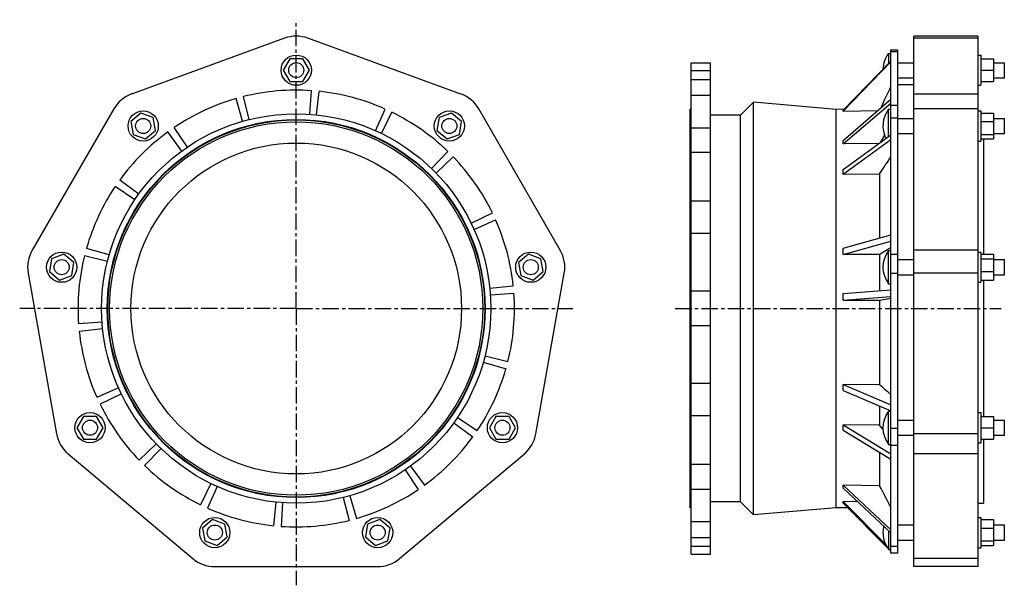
# Model space of a CAD drawing. Header units: millimetres. Extents: x -109 to 934, y -18 to 580.
import ezdxf

# ---------------------------------------------------------------- set-up
doc = ezdxf.new("R2010")
doc.units = ezdxf.units.MM
doc.header["$LTSCALE"] = 46.255
doc.linetypes.add('CENTER', pattern=[0.6, 0.375, -0.075, 0.075, -0.075])
doc.layers.get('0').update_dxf_attribs({"linetype": 'CONTINUOUS'})
doc.layers.add('AXES', color=7, linetype='CONTINUOUS')
doc.layers.add('SURFS', color=7, linetype='CONTINUOUS')

msp = doc.modelspace()

# ---------------------------------------------------------------- linework, layer by layer
at = {"color": 7, "linetype": 'Continuous'}
for p, q in [((171.8, 560.4), (9.7, 501.4)), ((358.5, 501.4), (196.4, 560.4)), ((837.8, 1.5), (837.8, 562.6)), ((905.8, 562.6), (837.8, 562.6)), ((905.8, 560.4), (837.8, 560.4)), ((905.8, 562.6), (905.8, 1.5)), ((811, 544.2), (811, 533.6)), ((811, 544.2), (813.7, 544.2)), ((813.7, 489.2), (813.7, 546.1)), ((820.7, 546.1), (820.7, 489.2)), ((905.8, 542.6), (908.8, 542.6)), ((908.8, 542.6), (908.8, 510.6)), ((177.2, 538.6), (170.3, 526.6)), ((191, 538.6), (177.2, 538.6)), ((198, 526.6), (191, 538.6)), ((820.7, 534.5), (837.8, 534.5)), ((908.8, 538.6), (922.3, 538.6)), ((922.3, 538.6), (922.3, 514.6)), ((922.3, 534.5), (933.7, 534.5)), ((933.7, 518.6), (933.7, 534.5)), ((170.3, 526.6), (177.2, 514.6)), ((191, 514.6), (198, 526.6)), ((908.8, 526.6), (922.3, 526.6)), ((177.2, 514.6), (191, 514.6)), ((820.7, 518.6), (837.8, 518.6)), ((837.8, 511), (820.7, 511)), ((908.8, 514.6), (922.3, 514.6)), ((922.3, 518.6), (933.7, 518.6)), ((198.5, 480), (200.2, 504.9)), ((205.6, 479.3), (208.3, 504.2)), ((905.8, 501.4), (837.8, 501.4)), ((905.8, 510.6), (908.8, 510.6)), ((127.3, 472.5), (120.4, 496.5)), ((134.3, 474.3), (128.2, 498.6)), ((668, 56.2), (668, 492.7)), ((-9.1, 485.6), (-95.3, 336.2)), ((19.6, 481.2), (9, 472.3)), ((32.7, 476.5), (19.6, 481.2)), ((267.9, 462.6), (278.1, 485.5)), ((274.4, 459.6), (285.4, 482.1)), ((348.6, 481.2), (335.5, 476.5)), ((359.2, 472.3), (348.6, 481.2)), ((463.6, 336.2), (377.3, 485.6)), ((601.2, 63.5), (601.2, 485.5)), ((602.2, 485.5), (601.2, 485.5)), ((755.7, 63.8), (755.7, 485.1)), ((811, 456.4), (811, 485.2)), ((811, 485.2), (813.7, 485.2)), ((905.8, 485.6), (837.8, 485.6)), ((905.8, 483.6), (908.8, 483.6)), ((908.8, 483.6), (908.8, 451.6)), ((908.8, 481.2), (922.3, 481.2)), ((922.3, 481.2), (922.3, 453.9)), ((9, 472.3), (11.4, 458.7)), ((35.1, 462.8), (32.7, 476.5)), ((335.5, 476.5), (333.1, 462.8)), ((356.8, 458.7), (359.2, 472.3)), ((654.3, 70), (654.3, 479)), ((813.7, 331.7), (813.7, 476)), ((820.7, 476), (820.7, 331.7)), ((820.7, 475.6), (837.8, 475.6)), ((908.8, 472.3), (922.3, 472.3)), ((922.3, 475.6), (933.7, 475.6)), ((933.7, 459.6), (933.7, 475.6)), ((11.4, 458.7), (24.5, 453.9)), ((24.5, 453.9), (35.1, 462.8)), ((63, 441.1), (48.3, 461.3)), ((68.9, 445.2), (54.9, 466)), ((333.1, 462.8), (343.8, 453.9)), ((343.8, 453.9), (356.8, 458.7)), ((820.7, 459.6), (837.8, 459.6)), ((908.8, 458.7), (922.3, 458.7)), ((922.3, 459.6), (933.7, 459.6)), ((905.8, 451.6), (908.8, 451.6)), ((908.8, 453.9), (922.3, 453.9)), ((911.8, 453.9), (911.8, 331.9)), ((327.2, 422.6), (344.6, 440.6)), ((332.3, 417.6), (350.3, 434.9)), ((801.7, 417.1), (801.7, 349)), ((17.4, 395.5), (-2.8, 410.2)), ((13.3, 389.6), (-7.4, 403.6)), ((369.3, 364.8), (391.7, 375.7)), ((372.3, 358.2), (395.1, 368.4)), ((-13.9, 331.2), (-37.9, 338.1)), ((811, 300.6), (811, 335.8)), ((811, 335.8), (813.7, 335.8)), ((905.8, 336.2), (837.8, 336.2)), ((905.8, 334.2), (908.8, 334.2)), ((908.8, 334.2), (908.8, 302.2)), ((-74.8, 327.1), (-77.2, 313.5)), ((-61.8, 331.9), (-74.8, 327.1)), ((-51.2, 323), (-61.8, 331.9)), ((-15.8, 324.3), (-40, 330.3)), ((430, 331.9), (419.4, 323)), ((443, 327.1), (430, 331.9)), ((445.4, 313.5), (443, 327.1)), ((820.7, 326.2), (837.8, 326.2)), ((908.8, 331.9), (922.3, 331.9)), ((908.8, 327.1), (922.3, 327.1)), ((922.3, 331.9), (922.3, 304.6)), ((922.3, 326.2), (933.7, 326.2)), ((933.7, 310.3), (933.7, 326.2)), ((-77.2, 313.5), (-66.6, 304.6)), ((-53.6, 309.3), (-51.2, 323)), ((419.4, 323), (421.8, 309.3)), ((434.8, 304.6), (445.4, 313.5)), ((908.8, 313.5), (922.3, 313.5)), ((-99.6, 312), (-69.7, 142.1)), ((-66.6, 304.6), (-53.6, 309.3)), ((421.8, 309.3), (434.8, 304.6)), ((437.9, 142.1), (467.8, 312)), ((813.7, 147.5), (813.7, 311.5)), ((820.7, 311.5), (820.7, 147.5)), ((820.7, 310.3), (837.8, 310.3)), ((905.8, 312), (837.8, 312)), ((908.8, 304.6), (922.3, 304.6)), ((911.8, 304.6), (911.8, 160.4)), ((922.3, 310.3), (933.7, 310.3)), ((389, 296), (413.8, 298.6)), ((811, 300.6), (813.7, 300.6)), ((905.8, 302.2), (908.8, 302.2)), ((389.6, 288.8), (414.5, 290.6)), ((801.7, 283.3), (801.7, 193.8)), ((-21.4, 260.1), (-46.3, 258.3)), ((-20.8, 252.9), (-45.6, 250.3)), ((384, 224.6), (408.2, 218.6)), ((382.1, 217.7), (406.2, 210.8)), ((-4.1, 190.7), (-26.9, 180.5)), ((-1, 184.2), (-23.5, 173.2)), ((-41.2, 160.4), (-48.1, 148.4)), ((-27.3, 160.4), (-41.2, 160.4)), ((-20.4, 148.4), (-27.3, 160.4)), ((354.9, 159.3), (375.6, 145.3)), ((395.5, 160.4), (388.6, 148.4)), ((409.4, 160.4), (395.5, 160.4)), ((416.3, 148.4), (409.4, 160.4)), ((811, 166), (813.7, 166)), ((811, 130.8), (811, 166)), ((820.7, 156.4), (837.8, 156.4)), ((905.8, 164.4), (908.8, 164.4)), ((908.8, 164.4), (908.8, 132.4)), ((908.8, 160.4), (922.3, 160.4)), ((922.3, 160.4), (922.3, 136.4)), ((922.3, 156.4), (933.7, 156.4)), ((933.7, 140.4), (933.7, 156.4)), ((-48.1, 148.4), (-41.2, 136.4)), ((-27.3, 136.4), (-20.4, 148.4)), ((350.8, 153.4), (371, 138.7)), ((388.6, 148.4), (395.5, 136.4)), ((409.4, 136.4), (416.3, 148.4)), ((908.8, 148.4), (922.3, 148.4)), ((-41.2, 136.4), (-27.3, 136.4)), ((395.5, 136.4), (409.4, 136.4)), ((820.7, 140.4), (837.8, 140.4)), ((905.8, 142.1), (837.8, 142.1)), ((908.8, 136.4), (922.3, 136.4)), ((911.8, 136.4), (911.8, 68.5)), ((922.3, 140.4), (933.7, 140.4)), ((35.9, 131.4), (17.9, 114)), ((41, 126.3), (23.6, 108.3)), ((811, 130.8), (813.7, 130.8)), ((813.7, 22.7), (813.7, 129.7)), ((820.7, 129.7), (820.7, 22.7)), ((905.8, 132.4), (908.8, 132.4)), ((-57.4, 120.8), (74.7, 10)), ((293.5, 10), (425.6, 120.8)), ((801.7, 122.4), (801.7, 87)), ((905.8, 120.8), (837.8, 120.8)), ((305.2, 107.8), (319.9, 87.6)), ((299.3, 103.7), (313.3, 82.9)), ((93.8, 89.3), (82.8, 66.8)), ((100.3, 86.3), (90.2, 63.4)), ((233.9, 74.6), (240, 50.3)), ((240.9, 76.4), (247.8, 52.4)), ((162.6, 69.6), (160, 44.7)), ((169.7, 69), (168, 44)), ((602.2, 63.5), (601.2, 63.5)), ((905.8, 68.5), (911.8, 68.5)), ((905.8, 53.5), (908.8, 53.5)), ((908.8, 53.5), (908.8, 21.5)), ((95.5, 51.2), (84.9, 42.3)), ((84.9, 42.3), (87.3, 28.6)), ((108.5, 46.5), (95.5, 51.2)), ((110.9, 32.8), (108.5, 46.5)), ((259.7, 46.5), (257.3, 32.8)), ((272.7, 51.2), (259.7, 46.5)), ((283.4, 42.3), (272.7, 51.2)), ((280.9, 28.6), (283.4, 42.3)), ((820.7, 45.5), (837.8, 45.5)), ((908.8, 51.2), (922.3, 51.2)), ((908.8, 42.3), (922.3, 42.3)), ((922.3, 51.2), (922.3, 23.9)), ((922.3, 45.5), (933.7, 45.5)), ((933.7, 29.6), (933.7, 45.5)), ((100.3, 23.9), (110.9, 32.8)), ((257.3, 32.8), (267.9, 23.9)), ((811, 39.8), (811, 19.9)), ((87.3, 28.6), (100.3, 23.9)), ((267.9, 23.9), (280.9, 28.6)), ((820.7, 29.6), (837.8, 29.6)), ((905.8, 21.5), (908.8, 21.5)), ((908.8, 28.6), (922.3, 28.6)), ((908.8, 23.9), (922.3, 23.9)), ((922.3, 29.6), (933.7, 29.6)), ((811, 19.9), (813.7, 19.9)), ((97.9, 1.5), (270.3, 1.5)), ((905.8, 10), (837.8, 10)), ((905.8, 1.5), (837.8, 1.5))]:
    msp.add_line(p, q, dxfattribs=at)
for centre, radius in [((184.1, 526.6), 16), ((184.1, 526.6), 7.98), ((184.1, 274.5), 206), ((22.1, 467.6), 16), ((346.2, 467.6), 16), ((184.1, 274.5), 200), ((184.1, 274.5), 199.5), ((184.1, 274.5), 197.5), ((22.1, 467.6), 7.98), ((346.2, 467.6), 7.98), ((-64.2, 318.2), 16), ((432.4, 318.2), 16), ((-64.2, 318.2), 7.98), ((432.4, 318.2), 7.98), ((-34.2, 148.4), 16), ((-34.2, 148.4), 7.98), ((402.4, 148.4), 16), ((402.4, 148.4), 7.98), ((97.9, 37.5), 16), ((270.3, 37.5), 16), ((97.9, 37.5), 7.98), ((270.3, 37.5), 7.98)]:
    msp.add_circle(centre, radius, dxfattribs=at)
for centre, radius, start, end in [((184.1, 526.6), 36, 70, 110), ((834.5, 526.6), 29.3, 143.0812, 178.0678), ((22.1, 467.6), 36, 110, 150), ((184.1, 274.5), 231, 86, 104), ((184.1, 274.5), 231, 66, 84), ((346.2, 467.6), 36, 30, 70), ((184.1, 274.5), 231, 106, 124), ((184.1, 274.5), 231, 46, 64), ((834.5, 467.6), 29.3, 143.0812, 206.7849), ((184.1, 274.5), 231, 126, 144), ((184.1, 274.5), 231, 26, 44), ((184.1, 274.5), 231, 146, 164), ((184.1, 274.5), 231, 6, 24), ((-64.2, 318.2), 36, 150, 190), ((432.4, 318.2), 36, 350, 30), ((834.5, 318.2), 29.3, 143.0812, 216.9188), ((184.1, 274.5), 231, 166, 184), ((184.1, 274.5), 231, 346, 4), ((184.1, 274.5), 231, 186, 204), ((184.1, 274.5), 231, 326, 344), ((184.1, 274.5), 231, 206, 224), ((834.5, 148.4), 29.3, 143.0812, 216.9188), ((-34.2, 148.4), 36, 190, 230), ((184.1, 274.5), 231, 306, 324), ((402.4, 148.4), 36, 310, 350), ((184.1, 274.5), 231, 226, 244), ((184.1, 274.5), 231, 286, 304), ((184.1, 274.5), 231, 246, 264), ((184.1, 274.5), 231, 266, 284), ((834.5, 37.5), 29.3, 166.2997, 216.9188), ((97.9, 37.5), 36, 230, 270), ((270.3, 37.5), 36, 270, 310)]:
    msp.add_arc(centre, radius, start, end, dxfattribs=at)
at = {"layer": 'AXES', "color": 7, "linetype": 'CENTER'}
for p, q in [((184.1, 274.5), (184.1, 580)), ((184.1, 274.5), (-108.6, 274.5)), ((184.1, 274.5), (184.1, -18.3)), ((184.1, 274.5), (476.9, 274.5)), ((585.4, 274.5), (930.2, 274.5))]:
    msp.add_line(p, q, dxfattribs=at)
at = {"layer": 'AXES', "color": 7, "linetype": 'Continuous'}
for p, q in [((602.2, 14.5), (602.2, 534.5)), ((602.2, 534.5), (622.7, 534.5)), ((622.7, 14.5), (622.7, 534.5)), ((602.2, 526.3), (622.7, 526.3)), ((602.2, 516.6), (622.7, 516.6)), ((622.7, 500), (602.2, 500)), ((602.2, 465.6), (622.7, 465.6)), ((622.7, 439.4), (602.2, 439.4)), ((622.7, 387.9), (602.2, 387.9)), ((622.7, 353.7), (602.2, 353.7)), ((622.7, 292.9), (602.2, 292.9)), ((622.7, 256), (602.2, 256)), ((622.7, 195.2), (602.2, 195.2)), ((622.7, 161), (602.2, 161)), ((622.7, 109.5), (602.2, 109.5)), ((602.2, 83.3), (622.7, 83.3)), ((622.7, 48.9), (602.2, 48.9)), ((602.2, 32.3), (622.7, 32.3)), ((622.7, 22.6), (602.2, 22.6)), ((602.2, 14.5), (622.7, 14.5))]:
    msp.add_line(p, q, dxfattribs=at)
msp.add_circle((184.1, 274.5), 175, dxfattribs=at)
at = {"layer": 'SURFS', "color": 7, "linetype": 'Continuous'}
for p, q in [((813.7, 546.1), (813.7, 548)), ((813.7, 548), (820.7, 548)), ((820.7, 546.1), (813.7, 546.1)), ((820.7, 548), (820.7, 546.1)), ((763, 483.4), (813.7, 535.6)), ((763.1, 484.2), (813.7, 536.3)), ((668, 492.7), (654.3, 479)), ((755.7, 485.1), (668, 492.7)), ((763, 452.4), (813.7, 495.8)), ((763.1, 448.6), (813.7, 491.8)), ((764.2, 485.3), (755.7, 485.1)), ((763, 483.4), (800, 484.1)), ((813.7, 476), (813.7, 489.2)), ((820.7, 489.2), (813.7, 489.2)), ((820.7, 489.2), (820.7, 476)), ((654.3, 479), (622.7, 479)), ((820.7, 476), (813.7, 476)), ((763, 416.6), (813.7, 453.2)), ((763.1, 421.7), (813.7, 458.3)), ((801.1, 449.1), (763.1, 448.6)), ((806.8, 458), (802.2, 450)), ((763, 416.6), (801.7, 417.1)), ((763, 338.2), (813.7, 352.4)), ((763.1, 331.5), (813.7, 345.6)), ((813.7, 338.6), (801.7, 331.7)), ((801.7, 331.7), (763.1, 331.5)), ((801.7, 331.7), (801.7, 293.3)), ((813.7, 311.5), (813.7, 331.7)), ((820.7, 331.7), (813.7, 331.7)), ((820.7, 331.7), (820.7, 311.5)), ((820.7, 311.5), (813.7, 311.5)), ((763.1, 290.3), (813.7, 294.2)), ((763, 283.3), (813.7, 287.2)), ((763, 283.3), (801.7, 283.3)), ((801.7, 283.3), (813.7, 285.3)), ((801.7, 193.8), (763, 194.1)), ((763, 194.1), (813.7, 172.5)), ((763.1, 187.7), (813.7, 166.1)), ((801.7, 171.2), (801.7, 151.1)), ((801.7, 151.1), (763.1, 151.5)), ((763.1, 151.5), (813.7, 120.9)), ((805.2, 146.7), (801.7, 151.1)), ((820.7, 147.5), (813.7, 147.5)), ((813.7, 129.7), (813.7, 147.5)), ((820.7, 147.5), (820.7, 129.7)), ((763, 145.8), (813.7, 115.2)), ((820.7, 129.7), (813.7, 129.7)), ((801.7, 87), (763, 87.6)), ((763, 87.6), (813.7, 40.4)), ((763.1, 84.5), (813.7, 37.3)), ((654.3, 70), (622.7, 70)), ((668, 56.2), (654.3, 70)), ((755.7, 63.8), (668, 56.2)), ((768, 63.6), (755.7, 63.8)), ((763, 68.6), (810, 21.4)), ((778.7, 69.9), (763.1, 70.2)), ((763.1, 70.2), (807.8, 25.3)), ((820.7, 22.7), (813.7, 22.7)), ((813.7, 15.6), (813.7, 22.7)), ((820.7, 22.7), (820.7, 15.6)), ((811.5, 19.9), (813.7, 17.8)), ((813.2, 19.9), (813.7, 19.5)), ((820.7, 15.6), (813.7, 15.6))]:
    msp.add_line(p, q, dxfattribs=at)
for centre, major_axis, ratio, start_param, end_param in [((562.9, 277.9), (199.9, 207.1), 0.049688, -0.085192, -0.051417), ((562.9, 277.3), (190.6, 198.8), 0.308395, -0.311235, -0.27746), ((562.9, 276.9), (183.1, 192.5), 0.420914, -0.45032, -0.416545), ((562.9, 275.4), (151.8, 172.6), 0.756042, -0.709979, -0.676204), ((562.9, 274.7), (114.2, 178.7), 0.920439, -0.997775, -0.964), ((562.9, 273), (163.9, -178.4), 0.644626, 0.61168, 0.645455), ((562.9, 272.4), (175.9, -186.7), 0.512325, 0.464308, 0.498082), ((562.9, 271.3), (-194.8, 202.5), 0.227869, -2.909015, -2.875241), ((562.9, 271.1), (-198.5, 205.8), 0.125405, -3.046088, -3.012313)]:
    msp.add_ellipse(centre, major_axis=major_axis, ratio=ratio, start_param=start_param, end_param=end_param, dxfattribs=at)
for points in [[(802.9, 486.5), (806.5, 494.2), (810.1, 501.9), (813.7, 509.5)], [(801.7, 417.1), (805.7, 423), (809.7, 429), (813.7, 435)], [(813.7, 183.3), (809.7, 186.8), (805.7, 190.3), (801.7, 193.8)], [(813.7, 64), (809.7, 71.7), (805.7, 79.3), (801.7, 87)]]:
    msp.add_open_spline(points, degree=3, dxfattribs=at)

doc.saveas('drawing.dxf')
